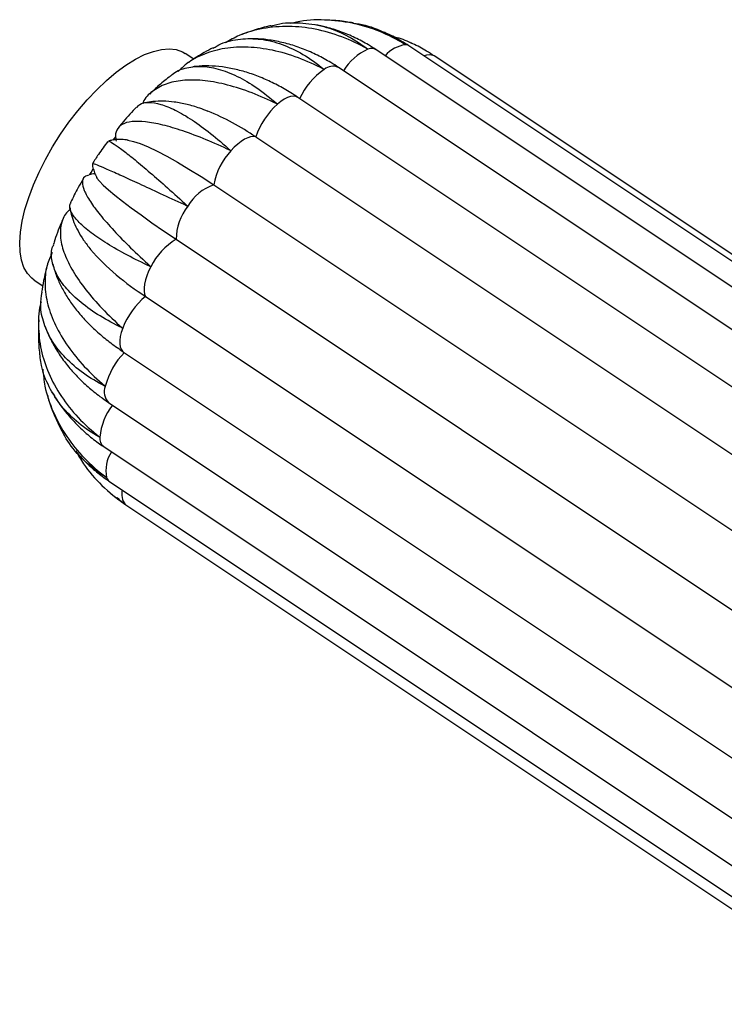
# Paper-space layout '_Derecha' of a CAD drawing. Header units: millimetres. Extents: x -312 to 312, y -227 to 1579.
# Tile 3 of 7: x -312 to -157, y 11 to 227. Entities that reach past the tile are written whole.
import ezdxf

# ---------------------------------------------------------------- set-up
doc = ezdxf.new("R2010")
doc.units = ezdxf.units.MM

psp = doc.layouts.new('_Derecha')

# ---------------------------------------------------------------- linework, layer by layer
at = {"color": 7, "linetype": 'Continuous', "lineweight": 25}
for p, q in [((-232.74, 224.88), (-232.94, 224.96)), ((-61.59, 111.62), (-226.59, 221.62)), ((-273.98, 218.71), (-275.86, 219.96)), ((-68.79, 110.75), (-233.79, 220.75)), ((-59.91, 112.01), (-221.02, 219.41)), ((-77.13, 106.89), (-242.13, 216.89)), ((-86.05, 100.28), (-251.05, 210.28)), ((-291.73, 200.89), (-291.14, 201.62)), ((-260.33, 201.57), (-95.33, 91.57)), ((-269.6, 191.03), (-104.6, 81.03)), ((-277.87, 179.05), (-112.87, 69.05)), ((-309.14, 170.04), (-307.27, 168.79)), ((-284.59, 166.46), (-119.59, 56.46)), ((-308.14, 161.31), (-308.17, 160.25)), ((-289.46, 154.21), (-124.46, 44.21)), ((-292.78, 143.11), (-127.78, 33.11)), ((-293.83, 133.39), (-128.83, 23.39)), ((-292.53, 125.7), (-127.53, 15.7)), ((-289.98, 121.31), (-288.98, 120.59)), ((-288.98, 120.59), (-123.98, 10.59))]:
    psp.add_line(p, q, dxfattribs=at)
at = {"color": 8, "linetype": 'Continuous', "lineweight": 25}
psp.add_line((-289.09, 120.67), (-288.98, 120.59), dxfattribs=at)
at = {"color": 8, "linetype": 'Continuous', "lineweight": 25, "flags": 128}
for points in [[(-226.59, 221.62), (-226.83, 221.75), (-227.34, 221.88)], [(-251.05, 210.28), (-251.07, 210.29), (-251.53, 210.49), (-252.07, 210.55), (-252.68, 210.47), (-253.35, 210.24), (-254.06, 209.89), (-254.8, 209.4), (-255.56, 208.8)], [(-289.65, 159.46), (-289.97, 158.51), (-290.19, 157.61), (-290.3, 156.77), (-290.31, 156.01), (-290.21, 155.36), (-290, 154.82), (-289.69, 154.4), (-289.46, 154.21)]]:
    psp.add_lwpolyline(points, dxfattribs=at)
at = {"color": 7, "linetype": 'Continuous', "lineweight": 25, "flags": 128}
for points in [[(-309.14, 170.04), (-309.68, 170.45), (-310.65, 171.51), (-311.41, 172.85), (-311.95, 174.44), (-312.26, 176.28), (-312.34, 178.34), (-312.19, 180.59), (-311.8, 183.01), (-311.19, 185.58), (-310.36, 188.25), (-309.32, 191), (-308.08, 193.8), (-306.66, 196.61), (-305.08, 199.41), (-303.35, 202.15), (-301.49, 204.81), (-299.52, 207.35), (-297.47, 209.75), (-295.37, 211.98), (-293.23, 214), (-291.08, 215.81), (-288.95, 217.37), (-286.86, 218.67), (-284.83, 219.69), (-282.9, 220.42), (-281.08, 220.85), (-279.39, 220.98), (-277.86, 220.81), (-276.5, 220.33), (-275.86, 219.96)], [(-260.33, 201.57), (-260.86, 201.65), (-261.46, 201.59), (-262.12, 201.39), (-262.83, 201.06), (-263.56, 200.59), (-264.32, 200.01), (-265.07, 199.31), (-265.81, 198.53)], [(-288.54, 200.88), (-288.53, 200.88), (-287.29, 200.6), (-285.79, 200.11), (-284.06, 199.39), (-282.09, 198.46), (-279.93, 197.34), (-277.57, 196.02), (-275.05, 194.51), (-272.38, 192.85), (-269.6, 191.03)], [(-296.9, 193.31), (-296.63, 193.77), (-296.17, 194.53)], [(-295.43, 192.72), (-295.32, 192.53), (-294.78, 191.84), (-293.94, 190.98), (-292.81, 189.95), (-291.4, 188.77), (-289.71, 187.44), (-287.78, 185.97), (-285.61, 184.39), (-283.22, 182.69), (-280.63, 180.91), (-277.87, 179.05)], [(-283.46, 172.99), (-283.94, 172), (-284.34, 171.02), (-284.65, 170.08), (-284.85, 169.18), (-284.94, 168.36), (-284.93, 167.62), (-284.81, 166.98), (-284.59, 166.46)]]:
    psp.add_lwpolyline(points, dxfattribs=at)
at = {"color": 8, "linetype": 'Continuous', "lineweight": 25}
for centre, radius, start, end in [((-226.46, 214.89), 7.04, 97.1409, 139.6511), ((-230.77, 209.93), 11.98, 113.9704, 148.7555), ((-234.84, 218.93), 2.11, 59.884, 112.2387), ((-222.13, 217.13), 2.54, 64.0607, 116.4895), ((-243.33, 214.19), 2.96, 65.9962, 130.9208), ((-290.36, 145.42), 3.35, 158.4145, 223.6986), ((-281.43, 134.3), 13.3, 141.8592, 175.1232), ((-292.31, 135.22), 2.38, 174.8492, 230.4027), ((-285.61, 128.12), 7.74, 147.6639, 191.58), ((-291.57, 127.11), 1.71, 198.5232, 235.5976), ((-286.36, 122.87), 3.51, 164.002, 218.9001)]:
    psp.add_arc(centre, radius, start, end, dxfattribs=at)
at = {"color": 7, "linetype": 'Continuous', "lineweight": 25}
for centre, radius, start, end in [((-236.33, 203.4), 15.79, 124.4588, 155.4483), ((-244.16, 196.08), 17.08, 131.8743, 161.2418), ((-292.41, 154.58), 56.9, 55.675, 67.7433), ((-254.31, 188.01), 15.59, 137.5572, 168.8249), ((-266.08, 180.92), 10.71, 109.199, 149.725), ((-265.91, 178.93), 11.96, 141.8973, 179.4204), ((-270.29, 166.47), 14.69, 121.0849, 153.6535), ((-254.93, 213.56), 55.67, 221.2936, 237.7993), ((-273.85, 153.38), 16.93, 129.3785, 158.9308), ((-277.53, 142.61), 16.45, 135.6216, 165.7596)]:
    psp.add_arc(centre, radius, start, end, dxfattribs=at)
for points, knots in [([(-235.64, 220.88), (-235.68, 220.9), (-237.54, 221.96), (-241.39, 223.78), (-247.22, 225.45), (-253.1, 226.08), (-258.72, 225.59), (-263.46, 224.34), (-266.02, 222.87), (-267.02, 222.29)], [0, 0, 0, 0, 0.003559, 0.178389, 0.358292, 0.533124, 0.713048, 0.887529, 1, 1, 1, 1]), ([(-256.93, 226.07), (-257.31, 225.99), (-258.86, 225.66), (-261.07, 225), (-262.84, 224.31), (-263.51, 224.06)], [0, 0, 0, 0, 0.1682183, 0.6891055, 1, 1, 1, 1]), ([(-256.91, 225.99), (-256.5, 226.12), (-254.45, 226.76), (-250.53, 226.81), (-245.4, 226.08), (-240.37, 224.12), (-237.21, 222.11), (-235.67, 220.91), (-235.64, 220.88)], [0, 0, 0, 0, 0.058214, 0.28913, 0.526772, 0.757683, 0.9953, 1, 1, 1, 1]), ([(-227.34, 221.88), (-227.37, 221.9), (-229.2, 223.03), (-233.04, 224.97), (-239.04, 226.8), (-245.22, 227.44), (-249.78, 227.33), (-252.18, 226.66), (-252.58, 226.55)], [0, 0, 0, 0, 0.00475, 0.238092, 0.478204, 0.71155, 0.95169, 1, 1, 1, 1]), ([(-233.79, 220.75), (-234.35, 221.11), (-235.87, 222.1), (-238.46, 223.47), (-241.58, 224.78), (-244.52, 225.73), (-246.45, 226.11), (-247.28, 226.27)], [0, 0, 0, 0, 0.13417, 0.3649, 0.595024, 0.824178, 1, 1, 1, 1]), ([(-238.89, 226.67), (-239.41, 226.76), (-241.1, 227.07), (-243.12, 227.26), (-244.61, 227.27), (-244.91, 227.27)], [0, 0, 0, 0, 0.262711, 0.849749, 1, 1, 1, 1]), ([(-238.9, 226.6), (-238.45, 226.56), (-236.16, 226.34), (-232.23, 224.84), (-228.94, 223.03), (-227.37, 221.9), (-227.34, 221.88)], [0, 0, 0, 0, 0.106192, 0.542324, 0.991122, 1, 1, 1, 1]), ([(-226.59, 221.62), (-227.16, 221.98), (-228.68, 222.95), (-230.53, 223.97), (-231.85, 224.51), (-232.11, 224.62)], [0, 0, 0, 0, 0.32116, 0.862441, 1, 1, 1, 1]), ([(-226.19, 222.25), (-226.32, 222.32), (-227.53, 223), (-228.9, 223.35), (-230.13, 223.66)], [0, 0, 0, 0, 0.099076, 1, 1, 1, 1]), ([(-245.27, 216.42), (-245.31, 216.44), (-247.19, 217.43), (-251.01, 219.15), (-256.62, 220.79), (-262.08, 221.49), (-267.16, 221.23), (-271.75, 219.94), (-275.22, 218.19), (-276.85, 216.54), (-277.42, 215.96)], [0, 0, 0, 0, 0.003059, 0.153357, 0.308016, 0.458315, 0.612992, 0.762989, 0.91734, 1, 1, 1, 1]), ([(-269.75, 221.21), (-270.39, 220.87), (-272.2, 219.91), (-274.01, 218.79), (-275.14, 217.97), (-275.2, 217.93)], [0, 0, 0, 0, 0.342082, 0.963944, 1, 1, 1, 1]), ([(-269.7, 221.11), (-269.15, 221.45), (-267.31, 222.54), (-263.78, 223.26), (-259.24, 223.26), (-254.58, 222.11), (-249.88, 219.89), (-246.81, 217.72), (-245.3, 216.45), (-245.27, 216.42)], [0, 0, 0, 0, 0.080855, 0.265741, 0.445773, 0.63105, 0.811079, 0.996335, 1, 1, 1, 1]), ([(-242.13, 216.89), (-242.67, 217.24), (-244.19, 218.22), (-246.76, 219.62), (-249.84, 220.98), (-252.98, 222.03), (-256.13, 222.76), (-258.97, 223.17), (-260.74, 223.19), (-261.46, 223.2)], [0, 0, 0, 0, 0.090189, 0.2515, 0.412612, 0.572978, 0.732297, 0.890303, 1, 1, 1, 1]), ([(-221.02, 219.41), (-221.59, 219.78), (-223.12, 220.75), (-224.84, 221.71), (-226.04, 222.2), (-226.18, 222.26)], [0, 0, 0, 0, 0.342821, 0.920609, 1, 1, 1, 1]), ([(-279.1, 214.97), (-278.99, 215.08), (-278.15, 215.99), (-275.94, 216.81), (-272.55, 217.29), (-268.64, 216.67), (-264.47, 215.08), (-260.08, 212.49), (-257.1, 210.16), (-255.59, 208.82), (-255.56, 208.8)], [0, 0, 0, 0, 0.022453, 0.182295, 0.346776, 0.50694, 0.671769, 0.831929, 0.99674, 1, 1, 1, 1]), ([(-251.05, 210.28), (-251.57, 210.62), (-253.06, 211.59), (-255.57, 213.01), (-258.58, 214.45), (-261.62, 215.61), (-264.67, 216.47), (-267.69, 217.03), (-270.65, 217.24), (-272.83, 217.23), (-273.99, 217.04), (-274.21, 217)], [0, 0, 0, 0, 0.069002, 0.197978, 0.3276, 0.457691, 0.587771, 0.717125, 0.844875, 0.970144, 1, 1, 1, 1]), ([(-279.13, 215.01), (-279.97, 214.34), (-281.54, 213.08), (-283.01, 211.68), (-283.7, 211.02)], [0, 0, 0, 0, 0.532253, 1, 1, 1, 1]), ([(-255.56, 208.8), (-255.6, 208.81), (-257.48, 209.75), (-261.25, 211.4), (-266.59, 213.12), (-271.59, 214.07), (-276.01, 214.19), (-279.85, 213.49), (-282.84, 211.93), (-284.67, 210.34), (-285.2, 209.09), (-285.3, 208.84)], [0, 0, 0, 0, 0.00277, 0.138864, 0.278907, 0.415003, 0.555062, 0.690885, 0.830649, 0.966424, 1, 1, 1, 1]), ([(-286.53, 208.02), (-286.34, 208.27), (-285.76, 209), (-284, 209.28), (-281.38, 208.9), (-278.11, 207.58), (-274.4, 205.42), (-270.28, 202.43), (-267.36, 199.94), (-265.84, 198.55), (-265.81, 198.53)], [0, 0, 0, 0, 0.076991, 0.227915, 0.38322, 0.534448, 0.690081, 0.841305, 0.996922, 1, 1, 1, 1]), ([(-270.85, 207.21), (-271.45, 207.44), (-273.02, 208.06), (-275.5, 208.76), (-278.18, 209.29), (-280.68, 209.48), (-282.86, 209.43), (-284.21, 209.18), (-284.82, 209.06)], [0, 0, 0, 0, 0.125614, 0.324595, 0.526866, 0.702426, 0.8661, 1, 1, 1, 1]), ([(-286.63, 208.12), (-286.75, 208), (-287.86, 206.85), (-289.19, 205.36), (-290.33, 203.91), (-290.57, 203.61)], [0, 0, 0, 0, 0.085561, 0.807582, 1, 1, 1, 1]), ([(-265.81, 198.53), (-265.85, 198.55), (-267.73, 199.43), (-271.41, 201.07), (-276.44, 202.97), (-280.95, 204.3), (-284.73, 205), (-287.75, 205.05), (-289.88, 204.45), (-291.08, 203.17), (-291.34, 201.81), (-291.13, 200.83), (-291.09, 200.65)], [0, 0, 0, 0, 0.0024347, 0.1220434, 0.2451229, 0.3647334, 0.4878269, 0.6071969, 0.7300313, 0.8493596, 0.9721455, 1, 1, 1, 1]), ([(-292.93, 200.59), (-293.64, 199.64), (-294.82, 198.04), (-295.89, 196.35), (-296.32, 195.67)], [0, 0, 0, 0, 0.595163, 1, 1, 1, 1]), ([(-288.41, 200.84), (-288.67, 200.88), (-289.35, 200.99), (-290.55, 201.01), (-291.77, 200.93), (-292.53, 200.72), (-292.79, 200.64)], [0, 0, 0, 0, 0.205439, 0.536773, 0.839673, 1, 1, 1, 1]), ([(-292.77, 200.55), (-292.74, 200.59), (-292.65, 200.7), (-291.59, 200.08), (-289.7, 198.73), (-287, 196.59), (-283.69, 193.8), (-279.8, 190.39), (-276.89, 187.76), (-275.36, 186.34), (-275.33, 186.31)], [0, 0, 0, 0, 0.068681, 0.220965, 0.377667, 0.530257, 0.687291, 0.839877, 0.996894, 1, 1, 1, 1]), ([(-296.33, 195.62), (-296.33, 195.54), (-296.29, 195.05), (-296.05, 194.21), (-295.72, 193.29), (-295.48, 192.83), (-295.38, 192.66)], [0, 0, 0, 0, 0.060558, 0.421233, 0.781903, 1, 1, 1, 1]), ([(-275.33, 186.31), (-275.36, 186.33), (-277.22, 187.19), (-280.8, 188.84), (-285.51, 191.01), (-289.53, 192.86), (-292.7, 194.28), (-294.93, 195.24), (-296.17, 195.72), (-296.22, 195.65), (-296.24, 195.62)], [0, 0, 0, 0, 0.002998, 0.150257, 0.30179, 0.449052, 0.600602, 0.747568, 0.898799, 1, 1, 1, 1]), ([(-297.02, 193.18), (-297.39, 193.08), (-298.3, 192.84), (-298.67, 191.7), (-298.27, 189.87), (-296.93, 187.44), (-294.71, 184.45), (-291.71, 181.02), (-287.97, 177.2), (-285.06, 174.45), (-283.49, 173.02), (-283.46, 172.99)], [0, 0, 0, 0, 0.091257, 0.222094, 0.349293, 0.480182, 0.607636, 0.738802, 0.866253, 0.997406, 1, 1, 1, 1]), ([(-295.75, 193.45), (-295.99, 193.44), (-296.4, 193.42), (-296.85, 193.29), (-297.03, 193.24)], [0, 0, 0, 0, 0.587892, 1, 1, 1, 1]), ([(-298.3, 192.43), (-298.69, 191.76), (-299.71, 190.04), (-300.58, 188.25), (-301.12, 187.16)], [0, 0, 0, 0, 0.387162, 1, 1, 1, 1]), ([(-283.46, 172.99), (-283.49, 173.01), (-285.31, 173.85), (-288.78, 175.57), (-293.18, 178.08), (-296.76, 180.52), (-299.38, 182.76), (-300.94, 184.74), (-301.52, 186.22), (-301.15, 186.87), (-301.01, 187.11)], [0, 0, 0, 0, 0.003047, 0.152754, 0.306805, 0.456514, 0.610582, 0.75999, 0.913734, 1, 1, 1, 1]), ([(-301.2, 185.64), (-301.5, 185.38), (-302.56, 184.48), (-303.33, 182.34), (-303.49, 179.3), (-302.59, 175.83), (-300.71, 171.99), (-297.91, 167.95), (-294.25, 163.75), (-291.29, 160.92), (-289.68, 159.49), (-289.65, 159.46)], [0, 0, 0, 0, 0.054893, 0.190966, 0.323254, 0.459381, 0.591935, 0.72835, 0.860901, 0.997302, 1, 1, 1, 1]), ([(-301.25, 185.93), (-301.18, 185.48), (-300.99, 184.38), (-300.39, 182.69), (-299.49, 180.78), (-298.28, 178.8), (-297.25, 177.47), (-296.71, 176.78)], [0, 0, 0, 0, 0.128556, 0.31794, 0.524803, 0.753714, 1, 1, 1, 1]), ([(-302.78, 183.52), (-302.92, 183.2), (-303.67, 181.52), (-304.39, 179.64), (-304.88, 178.05), (-304.93, 177.88)], [0, 0, 0, 0, 0.16813, 0.908782, 1, 1, 1, 1]), ([(-289.65, 159.46), (-289.68, 159.48), (-291.46, 160.33), (-294.8, 162.14), (-298.93, 165.05), (-302.14, 168.13), (-304.31, 171.22), (-305.33, 174.26), (-305.49, 176.5), (-304.95, 177.61), (-304.84, 177.85)], [0, 0, 0, 0, 0.0031915, 0.1599821, 0.3213222, 0.478115, 0.6394736, 0.7959512, 0.9569701, 1, 1, 1, 1]), ([(-305.16, 176.14), (-305.6, 175.19), (-306.6, 173.01), (-306.91, 169.1), (-306.31, 164.68), (-304.59, 160.06), (-301.88, 155.47), (-298.2, 150.95), (-295.18, 148.08), (-293.51, 146.68), (-293.47, 146.65)], [0, 0, 0, 0, 0.111858, 0.257081, 0.406519, 0.552034, 0.701788, 0.8473, 0.997038, 1, 1, 1, 1]), ([(-306.24, 173.48), (-306.54, 172.31), (-307.06, 170.29), (-307.37, 168.23), (-307.5, 167.37)], [0, 0, 0, 0, 0.580622, 1, 1, 1, 1]), ([(-305.03, 173.64), (-304.93, 173.22), (-304.65, 171.98), (-303.85, 169.95), (-302.66, 167.55), (-301.15, 165.16), (-299.35, 162.81), (-297.26, 160.51), (-294.9, 158.31), (-292.32, 156.19), (-290.42, 154.87), (-289.46, 154.21)], [0, 0, 0, 0, 0.0559343, 0.1649176, 0.2774745, 0.3935705, 0.5126158, 0.6336319, 0.7555838, 0.8775285, 1, 1, 1, 1]), ([(-293.47, 146.65), (-293.51, 146.67), (-295.24, 147.54), (-298.46, 149.49), (-302.35, 152.81), (-305.3, 156.52), (-307.12, 160.44), (-307.9, 164.12), (-307.56, 166.4), (-307.41, 167.36)], [0, 0, 0, 0, 0.00351, 0.175924, 0.353341, 0.525758, 0.703195, 0.875265, 1, 1, 1, 1]), ([(-307.62, 165.28), (-307.63, 165.24), (-308.19, 163.57), (-308.3, 159.99), (-307.82, 154.75), (-306.08, 149.47), (-303.33, 144.43), (-299.56, 139.69), (-296.44, 136.82), (-294.72, 135.46), (-294.68, 135.43)], [0, 0, 0, 0, 0.004356, 0.1671574, 0.3346834, 0.497812, 0.6656922, 0.8288172, 0.9966795, 1, 1, 1, 1]), ([(-308.18, 159.94), (-308.2, 159.34), (-308.27, 157.57), (-308.15, 155.79), (-308.06, 154.6)], [0, 0, 0, 0, 0.333613, 1, 1, 1, 1]), ([(-306.7, 159.8), (-306.6, 159.53), (-306.2, 158.34), (-305.19, 156.3), (-303.65, 153.69), (-301.81, 151.18), (-299.69, 148.78), (-297.31, 146.52), (-294.99, 144.63), (-293.42, 143.54), (-292.78, 143.11)], [0, 0, 0, 0, 0.04055, 0.180177, 0.32141, 0.464305, 0.608753, 0.754519, 0.901299, 1, 1, 1, 1]), ([(-294.68, 135.43), (-294.72, 135.45), (-296.39, 136.37), (-299.5, 138.46), (-303.24, 142.19), (-305.99, 146.51), (-307.63, 150.68), (-307.86, 153.48), (-307.95, 154.61)], [0, 0, 0, 0, 0.004273, 0.214181, 0.430181, 0.640093, 0.856117, 1, 1, 1, 1]), ([(-307.25, 150.45), (-307.13, 149.19), (-306.83, 145.97), (-305.06, 140.94), (-302.18, 135.6), (-298.23, 130.73), (-295, 127.9), (-293.22, 126.6), (-293.19, 126.57)], [0, 0, 0, 0, 0.136389, 0.348137, 0.566054, 0.777797, 0.99569, 1, 1, 1, 1]), ([(-305.19, 145.43), (-304.86, 144.85), (-304, 143.32), (-302.29, 141.03), (-300.13, 138.56), (-297.7, 136.27), (-295.57, 134.57), (-294.23, 133.66), (-293.83, 133.39)], [0, 0, 0, 0, 0.123754, 0.320192, 0.517441, 0.715602, 0.914709, 1, 1, 1, 1]), ([(-306.24, 144.74), (-306.15, 144.4), (-305.75, 142.91), (-304.97, 140.81), (-304.18, 139.09), (-303.89, 138.46)], [0, 0, 0, 0, 0.158277, 0.690893, 1, 1, 1, 1]), ([(-293.19, 126.57), (-293.22, 126.59), (-294.84, 127.56), (-297.84, 129.82), (-301.48, 133.8), (-303.11, 136.96), (-303.89, 138.46)], [0, 0, 0, 0, 0.006827, 0.342216, 0.687337, 1, 1, 1, 1]), ([(-299.94, 132.45), (-299.42, 131.49), (-297.88, 128.7), (-294.27, 124.7), (-290.96, 121.93), (-289.12, 120.69), (-289.09, 120.67)], [0, 0, 0, 0, 0.20304, 0.591915, 0.992084, 1, 1, 1, 1]), ([(-299.67, 131.98), (-299.2, 131.44), (-297.98, 130.06), (-295.8, 128.1), (-293.85, 126.6), (-292.74, 125.85), (-292.53, 125.7)], [0, 0, 0, 0, 0.226627, 0.581754, 0.9195, 1, 1, 1, 1]), ([(-292.08, 122.94), (-291.96, 122.83), (-291.6, 122.5), (-291.19, 122.21), (-290.9, 122.01)], [0, 0, 0, 0, 0.3050037, 1, 1, 1, 1]), ([(-289.09, 120.67), (-289.12, 120.69), (-289.74, 121.1), (-290.31, 121.61), (-290.85, 122.09)], [0, 0, 0, 0, 0.049939, 1, 1, 1, 1])]:
    psp.add_open_spline(points, degree=3, knots=knots, dxfattribs=at)

doc.saveas('drawing.dxf')
